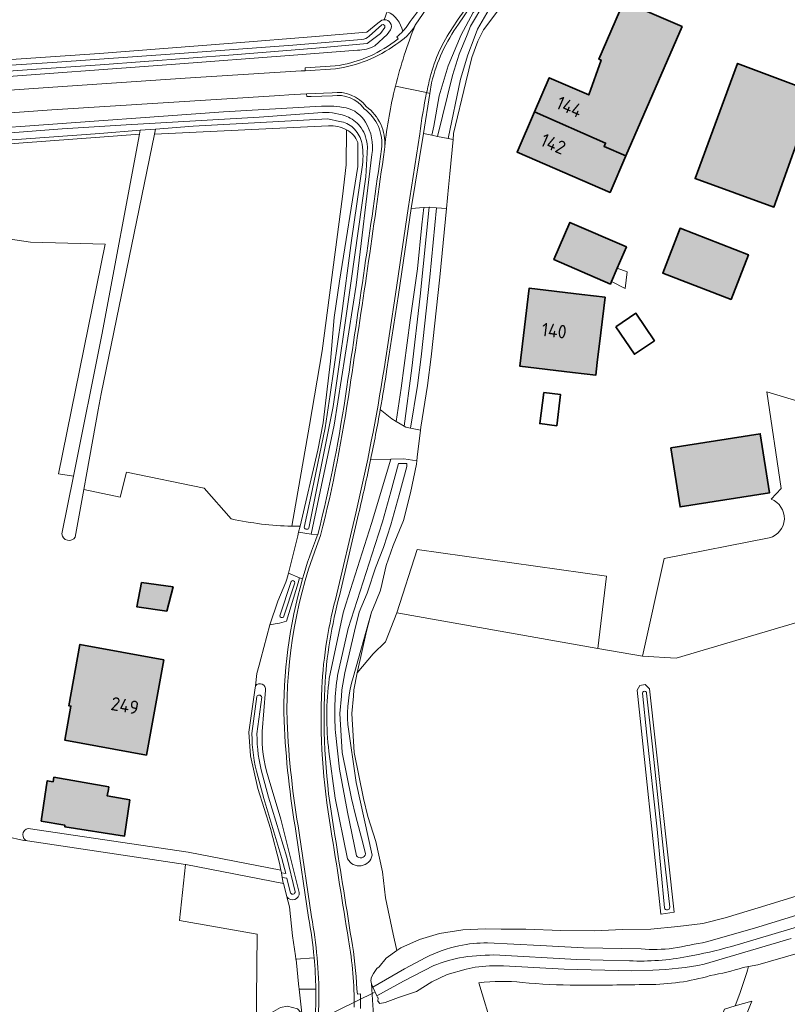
# Model space of a CAD drawing. Header units: metres. Extents: x 200031 to 204075, y 460125 to 464703.
# Tile 35 of 178: x 201663 to 201766, y 462155 to 462286. Entities that reach past the tile are written whole.
import ezdxf
from ezdxf.enums import TextEntityAlignment as Align

# ---------------------------------------------------------------- set-up
doc = ezdxf.new("R2010")
doc.units = ezdxf.units.M
doc.header["$LTSCALE"] = 2
for name, color, linetype, lineweight in [('B-WE-GR-BOUWLAND-GV', 253, 'Continuous', 13), ('B-WE-GR-GRAS-GV', 253, 'Continuous', 13), ('B-WE-KW-KUNSTWERK_DUIKER-G', 253, 'Continuous', 18), ('B-WE-OG-BEBOUWING-GV', 253, 'Continuous', 35), ('B-WE-OG-BEBOUWING-T18', 253, 'Continuous', 18), ('B-WE-OG-BEBOUWING_LUIFEL-GV', 253, 'Continuous', 18), ('B-WE-OG-BEBOUWING_SCHUUR-GV', 253, 'Continuous', 35), ('B-WE-OG-TERREIN_CULTUURSCHEIDING-GV', 253, 'Continuous', 18), ('B-WE-OG-TERREIN_ERF-GV', 253, 'Continuous', 18), ('B-WE-OG-TERREIN_ONBEGROEID-GV', 253, 'Continuous', 18), ('B-WE-OG-WATER-GV', 253, 'Continuous', 18), ('B-WE-OG-WATER_GREPPEL-GV', 253, 'Continuous', 18), ('B-WE-OG-WATER_SLOOT-GV', 253, 'Continuous', 18), ('B-WE-VH-ONVERHARD-GV', 253, 'Continuous', 18), ('B-WE-VH-VERHARDING_ASFALT-GV', 253, 'Continuous', 18), ('B-WE-VH-VERHARDING_BETON-A', 254, 'Continuous', 25), ('B-WE-VH-VERHARDING_BETONSTRAATSTEEN-GV', 253, 'Continuous', 18), ('B-WE-VH-VERHARDING_GRASBETONSTEEN-GV', 253, 'Continuous', 18), ('B-WE-VH-VERHARDING_HALFVERHARDING-GV', 253, 'Continuous', 18), ('B-WE-VH-VERHARDING_HALFVERHARDING_GRIND-GV', 253, 'Continuous', 18)]:
    doc.layers.add(name, color=color, linetype=linetype, lineweight=lineweight)
doc.styles.add('NLCS-ISO-M1000-T18', font='NLCS-ISO.ttf', dxfattribs={"height": 1.8})

msp = doc.modelspace()

# ---------------------------------------------------------------- hatches: boundary and pattern name
at = {"layer": 'B-WE-VH-VERHARDING_BETON-A'}
h = msp.add_hatch(color=256, dxfattribs=at)
h.dxf.hatch_style = 1
h.paths.add_polyline_path([(201744.389, 462268.243), (201751.889, 462285.527), (201744.128, 462288.895), (201740.773, 462281.163), (201741.058, 462281.04), (201739.429, 462276.384), (201734.142, 462278.678), (201732.161, 462274.113), (201741.676, 462269.967), (201741.476, 462269.508)])
h = msp.add_hatch(color=256, dxfattribs=at)
h.dxf.hatch_style = 1
h.paths.add_polyline_path([(201769.65, 462276.721), (201759.319, 462280.603), (201753.633, 462265.211), (201764.17, 462261.398)])
h = msp.add_hatch(color=256, dxfattribs=at)
h.dxf.hatch_style = 1
h.paths.add_polyline_path([(201744.389, 462268.243), (201741.476, 462269.508), (201741.676, 462269.967), (201732.161, 462274.113), (201729.84, 462268.763), (201742.273, 462263.368)])
h = msp.add_hatch(color=256, dxfattribs=at)
h.dxf.hatch_style = 1
h.paths.add_polyline_path([(201742.311, 462251.117), (201742.452, 462251.443), (201743.225, 462253.233), (201744.461, 462256.092), (201736.903, 462259.359), (201734.753, 462254.383)])
h = msp.add_hatch(color=256, dxfattribs=at)
h.dxf.hatch_style = 1
h.paths.add_polyline_path([(201758.446, 462249.039), (201760.774, 462255.039), (201751.637, 462258.583), (201749.31, 462252.583)])
h = msp.add_hatch(color=256, dxfattribs=at)
h.dxf.hatch_style = 1
h.paths.add_polyline_path([(201738.487, 462249.737), (201731.456, 462250.581), (201730.204, 462240.159), (201737.235, 462239.315), (201740.351, 462238.941), (201740.554, 462240.632), (201741.03, 462244.593), (201741.602, 462249.363)])
h = msp.add_hatch(color=256, dxfattribs=at)
h.dxf.hatch_style = 1
h.paths.add_polyline_path([(201750.377, 462229.25), (201751.621, 462221.344), (201763.583, 462223.226), (201762.339, 462231.132)])
h = msp.add_hatch(color=256, dxfattribs=at)
h.dxf.hatch_style = 1
h.paths.add_polyline_path([(201679.646, 462211.259), (201679.014, 462207.992), (201683.005, 462207.422), (201683.853, 462210.658)])
h = msp.add_hatch(color=256, dxfattribs=at)
h.dxf.hatch_style = 1
h.paths.add_polyline_path([(201682.599, 462200.93), (201671.384, 462202.979), (201669.888, 462194.79), (201670.189, 462194.735), (201669.357, 462190.183), (201680.271, 462188.189)])
h = msp.add_hatch(color=256, dxfattribs=at)
h.dxf.hatch_style = 1
h.paths.add_polyline_path([(201667.824, 462184.617), (201667.028, 462184.771), (201666.223, 462179.369), (201669.385, 462178.81), (201669.355, 462178.624), (201677.338, 462177.347), (201678.046, 462182.197), (201675.036, 462182.731), (201675.191, 462183.602), (201675.252, 462183.946), (201667.921, 462185.218)])

# ---------------------------------------------------------------- linework, layer by layer
at = {"layer": 'B-WE-GR-BOUWLAND-GV', "flags": 128}
for points in [[(201712.088, 462286.444), (201712.47, 462287.54), (201713.619, 462290.842), (201713.885, 462291.605), (201713.889, 462291.617), (201713.893, 462291.629)], [(201548.499, 462273.281), (201592.284, 462276.27), (201638.011, 462279.408), (201650.414, 462280.305), (201665.507, 462281.351), (201674.025, 462281.949), (201691.808, 462283.294), (201702.866, 462284.19), (201709.74, 462284.788), (201711.235, 462285.983), (201711.749, 462286.374)]]:
    msp.add_lwpolyline(points, dxfattribs=at)
at = {"layer": 'B-WE-GR-BOUWLAND-GV'}
msp.add_lwpolyline([(201711.749, 462286.374, -0.0946246), (201712.088, 462286.444)], format="xyb", dxfattribs=at)
at = {"layer": 'B-WE-GR-GRAS-GV', "flags": 128}
for points in [[(201704.631, 462272.263), (201681.345, 462271.154), (201674.233, 462236.448), (201673.847, 462234.317), (201672.318, 462225.885), (201671.917, 462223.673), (201676.783, 462222.665)], [(201604.32, 462261.365), (201620.198, 462262.413), (201657.261, 462264.261), (201656.921, 462261.683), (201658.555, 462258.785), (201661.475, 462257.192), (201664.765, 462256.7), (201674.764, 462256.474), (201668.546, 462225.748), (201670.532, 462225.468), (201674.308, 462244.323), (201679.356, 462271.156), (201674.049, 462270.736), (201646.933, 462268.761), (201608.503, 462266.067), (201532.721, 462261.039)], [(201699.716, 462218.768), (201702.105, 462232.267), (201703.773, 462242.219), (201706.491, 462262.801), (201707.002, 462267.074), (201707.024, 462271.722)], [(201707.024, 462271.722), (201707.002, 462267.074), (201706.491, 462262.801)], [(201700.819, 462218.755), (201703.199, 462228.927), (201703.928, 462232.572), (201704.901, 462240.836), (201705.386, 462246.669), (201706.115, 462251.529), (201708.546, 462266.84), (201708.546, 462270.028)], [(201706.491, 462262.801), (201703.773, 462242.219), (201702.105, 462232.267), (201699.716, 462218.768)], [(201801.069, 462263.869), (201798.056, 462258.982), (201799.991, 462255.11), (201797.41, 462249.786), (201792.305, 462235.677), (201789.871, 462225.411), (201782.159, 462231.011), (201763.229, 462236.729), (201765.131, 462223.827), (201763.79, 462222.369)], [(201676.783, 462222.665), (201677.613, 462226.001), (201688.005, 462223.841), (201691.634, 462219.747)], [(201763.551, 462217.228), (201749.495, 462214.455), (201746.591, 462201.387), (201751.099, 462201.117), (201801.554, 462216.066), (201799.81, 462217.501), (201767.324, 462207.77)], [(201801.554, 462216.066), (201751.099, 462201.117), (201746.591, 462201.387), (201740.64, 462202.439), (201713.75, 462207.191), (201712.23, 462203.306), (201710.588, 462201.696), (201708.438, 462199.175), (201708.013, 462196.896), (201707.973, 462196.053), (201707.743, 462193.74), (201708.052, 462188.536), (201709.324, 462182.407), (201709.903, 462179.978), (201710.943, 462176.625), (201711.834, 462172.577), (201712.225, 462169.108), (201713.271, 462164.256), (201713.743, 462162.067), (201714.29, 462162.454), (201716.796, 462163.529), (201719.476, 462164.33), (201722.603, 462164.857), (201725.595, 462164.971), (201727.727, 462164.945), (201730.994, 462164.922), (201735.671, 462164.767), (201740.176, 462164.715), (201743.924, 462164.866), (201747.706, 462164.949), (201751.35, 462165.271), (201754.684, 462165.696), (201757.673, 462166.429), (201762.516, 462167.926), (201772.478, 462170.988)], [(201760.078, 462159.801), (201760.795, 462159.939), (201762.024, 462160.175), (201785.306, 462166.892), (201792.928, 462169.143), (201799.58, 462171.168), (201823.536, 462178.209), (201827.262, 462179.304), (201858.453, 462188.324), (201864.326, 462190.34), (201870.027, 462192.39), (201874.353, 462194.228), (201878.885, 462196.033), (201882.696, 462197.938), (201883.677, 462198.276), (201884.381, 462198.518), (201885.628, 462198.947), (201886.233, 462199.155), (201891.383, 462201.409), (201915.656, 462212.158)], [(201694.956, 462151.308), (201695.083, 462164.271), (201684.714, 462166.105), (201685.505, 462173.57), (201664.374, 462176.711), (201663.894, 462176.782), (201659.11, 462177.865), (201657.726, 462178.104), (201626.731, 462183.455), (201594.076, 462189.009), (201590.526, 462189.747), (201589.224, 462189.989), (201558.233, 462194.693)], [(201785.306, 462166.892), (201762.024, 462160.175), (201760.795, 462159.939), (201760.546, 462159.152), (201759.636, 462156.327), (201759.001, 462154.677), (201761.216, 462155.313), (201746.445, 462118.057), (201761.556, 462112.066), (201763.514, 462116.886), (201753.636, 462120.936), (201761.203, 462139.488), (201817.087, 462116.691)], [(201766.498, 462163.698), (201754.857, 462160.252)], [(201724.246, 462159.833), (201723.035, 462159.597), (201720.493, 462158.866), (201718.433, 462157.895), (201716.375, 462156.581), (201714.005, 462155.782), (201712.219, 462155.122), (201711.497, 462155.016), (201711.221, 462155.324), (201711.258, 462155.748), (201711.22, 462155.737), (201711.092, 462156.015), (201710.564, 462157.166), (201710.353, 462157.625), (201710.56, 462154.766), (201710.876, 462150.41), (201711.443, 462150.562), (201712.9, 462150.951), (201714.412, 462151.355), (201714.959, 462151.501), (201714.644, 462149.448), (201714.636, 462149.426), (201726.645, 462151.418), (201724.733, 462157.774)], [(201736.148, 462159.605), (201728.027, 462160.011)], [(201747.987, 462159.473), (201745.183, 462159.349), (201736.148, 462159.605)], [(201737.874, 462134.94), (201746.252, 462131.968), (201748.539, 462131.089), (201757.55, 462154.26), (201759.001, 462154.677), (201759.636, 462156.327), (201760.546, 462159.152), (201760.795, 462159.939), (201760.078, 462159.801)], [(201724.733, 462157.774), (201726.645, 462151.418), (201714.636, 462149.426), (201713.603, 462146.672), (201712.794, 462144.359), (201706.994, 462127.749), (201706.23, 462125.4), (201705.643, 462122.993), (201722.333, 462116.507), (201723.896, 462121.636), (201730.955, 462119.014), (201736.658, 462135.364), (201737.874, 462134.94)]]:
    msp.add_lwpolyline(points, dxfattribs=at)
at = {"layer": 'B-WE-GR-GRAS-GV'}
for points in [[(201707.024, 462271.722, 0.1346158), (201704.631, 462272.263)], [(201708.546, 462270.028, 0.1945287), (201707.024, 462271.722)], [(201763.79, 462222.369, -0.7385407), (201763.551, 462217.228)], [(201691.634, 462219.747, 0.0478712), (201699.716, 462218.768)], [(201699.716, 462218.768, 0.0063561), (201700.819, 462218.755)], [(201754.857, 462160.252, -0.0464962), (201747.987, 462159.473)], [(201728.027, 462160.011, 0.0576162), (201724.246, 462159.833)], [(201755.661, 462158.722, 0.0296059), (201760.078, 462159.801)], [(201760.078, 462159.801, -0.0296059), (201755.661, 462158.722)], [(201724.733, 462157.774, -0.0578226), (201730.527, 462157.809)], [(201730.527, 462157.809, 0.0578226), (201724.733, 462157.774)], [(201730.527, 462157.809, 0.0250497), (201737.827, 462157.456)], [(201737.827, 462157.456, -0.0250497), (201730.527, 462157.809)], [(201737.827, 462157.456, 0.0057818), (201747.345, 462157.539)], [(201747.345, 462157.539, -0.0057818), (201737.827, 462157.456)], [(201747.345, 462157.539, 0.0723123), (201755.661, 462158.722)], [(201755.661, 462158.722, -0.0723123), (201747.345, 462157.539)]]:
    msp.add_lwpolyline(points, format="xyb", dxfattribs=at)
at = {"layer": 'B-WE-GR-GRAS-GV', "flags": 128}
msp.add_lwpolyline([(201746.977, 462197.601), (201747.551, 462197.061), (201750.829, 462167.186), (201749.109, 462166.948), (201749.07, 462166.944), (201745.912, 462196.875), (201746.231, 462197.502)], close=True, dxfattribs=at)
at = {"layer": 'B-WE-KW-KUNSTWERK_DUIKER-G', "flags": 128}
msp.add_lwpolyline([(201701.424, 462151.873), (201706.079, 462154.182), (201710.731, 462156.49)], dxfattribs=at)
at = {"layer": 'B-WE-OG-BEBOUWING-GV', "flags": 128}
for points in [[(201744.389, 462268.243), (201751.889, 462285.527), (201744.128, 462288.895), (201740.773, 462281.163), (201741.058, 462281.04), (201739.429, 462276.384), (201734.142, 462278.678), (201732.161, 462274.113), (201741.676, 462269.967), (201741.476, 462269.508)], [(201769.65, 462276.721), (201759.319, 462280.603), (201753.633, 462265.211), (201764.17, 462261.398)], [(201744.389, 462268.243), (201741.476, 462269.508), (201741.676, 462269.967), (201732.161, 462274.113), (201729.84, 462268.763), (201742.273, 462263.368)], [(201742.311, 462251.117), (201742.452, 462251.443), (201743.225, 462253.233), (201744.461, 462256.092), (201736.903, 462259.359), (201734.753, 462254.383)], [(201758.446, 462249.039), (201760.774, 462255.039), (201751.637, 462258.583), (201749.31, 462252.583)], [(201738.487, 462249.737), (201731.456, 462250.581), (201730.204, 462240.159), (201737.235, 462239.315), (201740.351, 462238.941), (201740.554, 462240.632), (201741.03, 462244.593), (201741.602, 462249.363)], [(201750.377, 462229.25), (201751.621, 462221.344), (201763.583, 462223.226), (201762.339, 462231.132)], [(201679.646, 462211.259), (201679.014, 462207.992), (201683.005, 462207.422), (201683.853, 462210.658)], [(201682.599, 462200.93), (201671.384, 462202.979), (201669.888, 462194.79), (201670.189, 462194.735), (201669.357, 462190.183), (201680.271, 462188.189)], [(201667.824, 462184.617), (201667.028, 462184.771), (201666.223, 462179.369), (201669.385, 462178.81), (201669.355, 462178.624), (201677.338, 462177.347), (201678.046, 462182.197), (201675.036, 462182.731), (201675.191, 462183.602), (201675.252, 462183.946), (201667.921, 462185.218)]]:
    msp.add_lwpolyline(points, close=True, dxfattribs=at)
at = {"layer": 'B-WE-OG-BEBOUWING_LUIFEL-GV', "flags": 128}
msp.add_lwpolyline([(201743.225, 462253.233), (201742.452, 462251.443), (201744.288, 462250.549), (201744.547, 462252.774)], close=True, dxfattribs=at)
at = {"layer": 'B-WE-OG-BEBOUWING_SCHUUR-GV', "flags": 128}
for points in [[(201743.06, 462245.424), (201745.524, 462241.754), (201748.195, 462243.548), (201745.73, 462247.218)], [(201733.407, 462236.636), (201732.879, 462232.475), (201735.132, 462232.189), (201735.659, 462236.35)]]:
    msp.add_lwpolyline(points, close=True, dxfattribs=at)
at = {"layer": 'B-WE-OG-TERREIN_CULTUURSCHEIDING-GV'}
for points in [[(201734.684, 462302.628, 0.0282938), (201722.015, 462285.852)], [(201714.552, 462284.894, 0.2304415), (201712.47, 462287.54)], [(201712.088, 462286.444, -0.5639123), (201712.929, 462285.095)], [(201722.015, 462285.852, 0.099106), (201718.415, 462278.024)], [(201713.77, 462284.174, 0.037551), (201714.552, 462284.894)], [(201705.515, 462280.259, 0.122189), (201713.412, 462283.468)], [(201710.808, 462282.951, -0.1206394), (201708.491, 462282.38)], [(201709.389, 462274.549, 0.2788311), (201705.154, 462276.277)], [(201703.677, 462274.896, -0.0536533), (201706.973, 462274.667)], [(201706.973, 462274.667, -0.2061323), (201709.584, 462272.739)], [(201711.708, 462269.157, 0.2767936), (201709.389, 462274.549)], [(201709.584, 462272.739, -0.1786618), (201710.436, 462268.425)], [(201707.071, 462237.377, 0.0034393), (201711.708, 462269.157)], [(201712.441, 462239.747, -0.0053211), (201711.553, 462234.383)], [(201703.196, 462217.662, 0.0261201), (201707.071, 462237.377)], [(201710.258, 462227.644, -0.0077785), (201708.648, 462220.431)], [(201698.682, 462192.707, -0.0764297), (201701.149, 462211.717)], [(201706.141, 462209.652, 0.0524802), (201704.116, 462197.14)], [(201697.747, 462205.76, -0.012765), (201696.768, 462205.58)], [(201699.02, 462206.077, -0.0175653), (201697.747, 462205.76)], [(201704.675, 462188.668, -0.0630877), (201704.732, 462198.416)], [(201707.926, 462198.559, 0.0881454), (201707.215, 462192.281)], [(201694.864, 462197.433, -0.7940065), (201696.201, 462196.844)], [(201704.116, 462197.14, 0.0548337), (201705.338, 462178.35)], [(201700.319, 462177.732, -0.0320201), (201698.682, 462192.707)], [(201695.755, 462191.319, 0.0805792), (201696.542, 462185.304)], [(201705.338, 462178.35, 0.0005944), (201707.691, 462163.584)], [(201710.465, 462174.817, -0.7156979), (201707.18, 462174.33)], [(201700.714, 462169.816, -0.7667922), (201699.071, 462169.265)], [(201702.703, 462161.12, 0.023397), (201701.953, 462166.508)], [(201707.691, 462163.584, -0.0313069), (201708.416, 462156.921)], [(201702.948, 462155.613, 0.0053866), (201702.937, 462156.914)], [(201708.884, 462156.302, -0.0110938), (201708.888, 462154.32)], [(201701.334, 462143.492, 0.05937), (201702.948, 462155.613)]]:
    msp.add_lwpolyline(points, format="xyb", dxfattribs=at)
at = {"layer": 'B-WE-OG-TERREIN_CULTUURSCHEIDING-GV', "flags": 128}
for points in [[(201722.363, 462284.403), (201723.984, 462287.383), (201726.849, 462291.274), (201730.197, 462295.481), (201736.01, 462301.932), (201734.77, 462302.73), (201734.684, 462302.628)], [(201712.47, 462287.54), (201712.088, 462286.444)], [(201712.929, 462285.095), (201712.476, 462284.47), (201710.808, 462282.951)], [(201713.412, 462283.468), (201713.949, 462283.873), (201713.77, 462284.174)], [(201718.415, 462278.024), (201718.183, 462276.604), (201717.305, 462271.227), (201718.453, 462270.998), (201718.722, 462272.21), (201719.417, 462276.28), (201720.613, 462280.296), (201722.363, 462284.403)], [(201708.491, 462282.38), (201699.934, 462281.708), (201683.592, 462280.466), (201658.2, 462278.601), (201638.801, 462277.404), (201623.22, 462276.404), (201600.737, 462274.781), (201578.785, 462273.284), (201561.591, 462272.038), (201542.531, 462270.691), (201529.421, 462269.844), (201516.754, 462268.876), (201506.663, 462268.365), (201506.663, 462266.493), (201507.789, 462266.514), (201525.942, 462267.509), (201565.753, 462270.405), (201619.797, 462274.076), (201667.791, 462277.415), (201685.462, 462278.632), (201700.971, 462279.601), (201701.504, 462279.631), (201701.486, 462280.031), (201705.515, 462280.259)], [(201705.154, 462276.277), (201702.29, 462276.162), (201701.706, 462276.17), (201701.697, 462276.539), (201699.308, 462276.39), (201698.125, 462276.322), (201667.63, 462274.388), (201609.564, 462270.221), (201556.207, 462266.553), (201523.925, 462264.407), (201513.577, 462263.716), (201506.872, 462263.45), (201506.579, 462263.439), (201506.579, 462261.39)], [(201506.579, 462261.39), (201536.432, 462263.569), (201568.442, 462265.667), (201599.697, 462267.868), (201631.112, 462269.953), (201663.463, 462272.189), (201690.569, 462274.115), (201703.677, 462274.896)], [(201710.436, 462268.425), (201708.345, 462250.973), (201705.394, 462232.274), (201702.317, 462217.719), (201703.17, 462217.598), (201703.196, 462217.662)], [(201711.553, 462234.383), (201713.084, 462233.098), (201713.686, 462232.747), (201714.355, 462237.216), (201715.56, 462246.299), (201716.532, 462253.146), (201717.095, 462259.028), (201717.391, 462261.351), (201715.667, 462261.202), (201713.983, 462249.719), (201712.441, 462239.747)], [(201704.732, 462198.416), (201706.592, 462207.205), (201706.952, 462208.346), (201710.352, 462219.139), (201712.963, 462227.73), (201710.258, 462227.644)], [(201708.648, 462220.431), (201706.141, 462209.652)], [(201701.149, 462211.717), (201700.755, 462211.881), (201700.548, 462211.189), (201699.02, 462206.077)], [(201710.56, 462154.766), (201710.353, 462157.625), (201710.283, 462158.072), (201710.328, 462158.304), (201710.35, 462158.416), (201710.623, 462159.002), (201711.068, 462159.657), (201711.411, 462159.899), (201712.335, 462161.071), (201713.743, 462162.067), (201713.271, 462164.256), (201712.225, 462169.108), (201711.834, 462172.577), (201710.943, 462176.625), (201709.903, 462179.978), (201709.324, 462182.407), (201708.052, 462188.536), (201707.743, 462193.74), (201707.973, 462196.053), (201708.013, 462196.896), (201708.438, 462199.175), (201709.711, 462204.734), (201710.365, 462207.271), (201707.926, 462198.559)], [(201696.768, 462205.58), (201695.567, 462201.032), (201695.343, 462200.183), (201695.055, 462199.095), (201694.864, 462197.433)], [(201696.201, 462196.844), (201695.755, 462191.319)], [(201707.215, 462192.281), (201708.341, 462184.547), (201710.465, 462174.817)], [(201707.18, 462174.33), (201705.495, 462182.428), (201704.675, 462188.668)], [(201696.542, 462185.304), (201698.256, 462179.62), (201700.714, 462169.816)], [(201701.953, 462166.508), (201700.319, 462177.732)], [(201699.071, 462169.265), (201699.43, 462167.931), (201699.797, 462164.037), (201700.206, 462161.378), (201700.278, 462160.91), (201702.703, 462161.12)], [(201702.937, 462156.914), (201700.695, 462156.925), (201701.094, 462153.292), (201701.223, 462152.846), (201701.302, 462152.648), (201701.828, 462151.323), (201701.883, 462151.184), (201702.298, 462150.581), (201702.266, 462149.824), (201701.857, 462148.86), (201700.794, 462147.996), (201700.609, 462147.7)], [(201708.416, 462156.921), (201708.488, 462156.227), (201708.884, 462156.302)]]:
    msp.add_lwpolyline(points, dxfattribs=at)
at = {"layer": 'B-WE-OG-TERREIN_ERF-GV', "flags": 128}
for points in [[(201727.519, 462287.992), (201725.329, 462285.101), (201724.59, 462283.597), (201723.78, 462281.4), (201722.995, 462278.108)], [(201722.995, 462278.108), (201721.352, 462271.223), (201721.322, 462270.913), (201721.301, 462270.701), (201721.275, 462270.437), (201720.83, 462265.834), (201720.658, 462264.053), (201720.383, 462261.197), (201719.501, 462252.026), (201718.345, 462241.386), (201717.882, 462237.57), (201716.957, 462232.019), (201716.911, 462231.619), (201716.487, 462227.976), (201716.433, 462227.511), (201716.379, 462227.046), (201715.569, 462223.23), (201714.644, 462219.529), (201713.256, 462216.175), (201712.331, 462213.516), (201711.637, 462210.393), (201711.519, 462210.103), (201710.541, 462207.703), (201710.365, 462207.271), (201709.711, 462204.734), (201708.438, 462199.175), (201710.588, 462201.696), (201712.23, 462203.306), (201713.75, 462207.191), (201716.501, 462215.651), (201741.785, 462212.083), (201740.64, 462202.439), (201746.591, 462201.387), (201749.495, 462214.455), (201763.551, 462217.228)], [(201763.79, 462222.369), (201765.131, 462223.827), (201763.229, 462236.729), (201782.159, 462231.011), (201789.871, 462225.411), (201792.305, 462235.677), (201797.41, 462249.786), (201799.991, 462255.11), (201798.056, 462258.982), (201801.069, 462263.869), (201787.806, 462260.079), (201782.288, 462258.418)], [(201668.988, 462217.753), (201670.532, 462225.468), (201668.546, 462225.748), (201674.764, 462256.474), (201664.765, 462256.7), (201661.475, 462257.192), (201658.555, 462258.785), (201656.921, 462261.683), (201650.278, 462211.294), (201638.368, 462212.922), (201622.77, 462195.678), (201613.932, 462197.014), (201604.693, 462189.291), (201604.491, 462189.324)], [(201691.634, 462219.747), (201688.005, 462223.841), (201677.613, 462226.001), (201676.783, 462222.665), (201671.917, 462223.673), (201670.766, 462217.324)], [(201664.458, 462178.388), (201685.851, 462175.208), (201698.266, 462172.818), (201698.095, 462173.759), (201696.88, 462178.376), (201695.179, 462183.723), (201694.207, 462188.098), (201693.964, 462191.257), (201694.797, 462196.847), (201694.864, 462197.433), (201695.055, 462199.095), (201695.343, 462200.183), (201695.567, 462201.032), (201696.768, 462205.58), (201697.852, 462208.756), (201698.905, 462211.281), (201699.068, 462211.672), (201699.153, 462212.013), (201699.275, 462212.499), (201700.526, 462217.504), (201700.632, 462217.957), (201700.819, 462218.755)], [(201657.726, 462178.104), (201659.11, 462177.865), (201663.894, 462176.782), (201664.374, 462176.711)]]:
    msp.add_lwpolyline(points, dxfattribs=at)
for points in [[(201751.889, 462285.527), (201744.389, 462268.243), (201742.273, 462263.368), (201729.84, 462268.763), (201732.161, 462274.113), (201734.142, 462278.678), (201739.429, 462276.384), (201741.058, 462281.04), (201740.773, 462281.163), (201744.128, 462288.895)], [(201759.319, 462280.603), (201769.65, 462276.721), (201764.17, 462261.398), (201753.633, 462265.211)], [(201744.461, 462256.092), (201743.225, 462253.233), (201742.452, 462251.443), (201742.311, 462251.117), (201734.753, 462254.383), (201736.903, 462259.359)], [(201749.31, 462252.583), (201751.637, 462258.583), (201760.774, 462255.039), (201758.446, 462249.039)], [(201741.602, 462249.363), (201741.03, 462244.593), (201740.554, 462240.632), (201740.351, 462238.941), (201737.235, 462239.315), (201730.204, 462240.159), (201731.456, 462250.581), (201738.487, 462249.737)], [(201750.377, 462229.25), (201762.339, 462231.132), (201763.583, 462223.226), (201751.621, 462221.344)], [(201683.005, 462207.422), (201679.014, 462207.992), (201679.646, 462211.259), (201683.853, 462210.658)], [(201682.599, 462200.93), (201680.271, 462188.189), (201669.357, 462190.183), (201670.189, 462194.735), (201669.888, 462194.79), (201671.384, 462202.979)], [(201677.338, 462177.347), (201669.355, 462178.624), (201669.385, 462178.81), (201666.223, 462179.369), (201667.028, 462184.771), (201667.824, 462184.617), (201667.921, 462185.218), (201675.252, 462183.946), (201675.191, 462183.602), (201675.036, 462182.731), (201678.046, 462182.197)]]:
    msp.add_lwpolyline(points, close=True, dxfattribs=at)
at = {"layer": 'B-WE-OG-TERREIN_ERF-GV'}
for points in [[(201763.551, 462217.228, 0.7385407), (201763.79, 462222.369)], [(201699.716, 462218.768, -0.0478712), (201691.634, 462219.747)], [(201700.819, 462218.755, -0.0063561), (201699.716, 462218.768)], [(201670.766, 462217.324, -0.7304136), (201668.988, 462217.753)], [(201664.374, 462176.711, -0.7942248), (201664.458, 462178.388)]]:
    msp.add_lwpolyline(points, format="xyb", dxfattribs=at)
at = {"layer": 'B-WE-OG-TERREIN_ONBEGROEID-GV', "flags": 128}
msp.add_lwpolyline([(201716.501, 462215.651), (201713.75, 462207.191), (201740.64, 462202.439), (201741.785, 462212.083)], close=True, dxfattribs=at)
at = {"layer": 'B-WE-OG-WATER-GV', "flags": 128}
for points in [[(201681.485, 462271.839), (201679.454, 462271.678), (201679.356, 462271.156), (201674.308, 462244.323), (201670.532, 462225.468), (201668.988, 462217.753)], [(201670.766, 462217.324), (201671.917, 462223.673), (201672.318, 462225.885), (201673.847, 462234.317), (201674.233, 462236.448), (201681.345, 462271.154), (201681.485, 462271.839)]]:
    msp.add_lwpolyline(points, dxfattribs=at)
at = {"layer": 'B-WE-OG-WATER-GV'}
msp.add_lwpolyline([(201668.988, 462217.753, 0.7304136), (201670.766, 462217.324)], format="xyb", dxfattribs=at)
at = {"layer": 'B-WE-OG-WATER_GREPPEL-GV'}
for points in [[(201747.158, 462196.455, 1.0392425), (201746.599, 462196.44)], [(201749.556, 462167.781, 0.8997108), (201750.239, 462167.848)]]:
    msp.add_lwpolyline(points, format="xyb", dxfattribs=at)
at = {"layer": 'B-WE-OG-WATER_GREPPEL-GV', "flags": 128}
for points in [[(201746.599, 462196.44), (201747.202, 462190.829), (201748.544, 462178.283), (201749.556, 462167.781)], [(201750.239, 462167.848), (201749.468, 462174.918), (201747.922, 462189.278), (201747.158, 462196.455)]]:
    msp.add_lwpolyline(points, dxfattribs=at)
at = {"layer": 'B-WE-OG-WATER_SLOOT-GV', "flags": 128}
for points in [[(201719.184, 462270.853), (201721.208, 462278.974), (201722.084, 462281.857), (201723.159, 462284.4), (201723.606, 462285.591), (201725.514, 462288.795), (201728.816, 462292.179), (201731.843, 462295.758), (201736.753, 462301.462), (201736.229, 462301.792), (201736.01, 462301.932), (201730.197, 462295.481), (201726.849, 462291.274), (201723.984, 462287.383), (201722.363, 462284.403), (201720.613, 462280.296), (201719.417, 462276.28), (201718.722, 462272.21), (201718.453, 462270.998)], [(201736.753, 462301.462), (201731.843, 462295.758), (201728.816, 462292.179), (201725.514, 462288.795), (201723.606, 462285.591), (201723.159, 462284.4), (201722.084, 462281.857), (201721.208, 462278.974), (201719.184, 462270.853), (201720.627, 462270.566), (201722.284, 462278.51), (201723.27, 462281.771), (201724.08, 462283.968), (201724.527, 462285.158), (201726.435, 462288.363), (201729.737, 462291.747), (201732.763, 462295.325), (201737.591, 462300.933)], [(201721.301, 462270.701), (201721.322, 462270.913), (201721.352, 462271.223), (201722.995, 462278.108), (201723.78, 462281.4), (201724.59, 462283.597), (201725.329, 462285.101), (201727.519, 462287.992), (201730.207, 462290.999), (201732.933, 462294.62), (201737.258, 462299.093), (201738.523, 462300.346), (201737.591, 462300.933), (201732.763, 462295.325), (201729.737, 462291.747), (201726.435, 462288.363), (201724.527, 462285.158), (201724.08, 462283.968), (201723.27, 462281.771), (201722.284, 462278.51), (201720.627, 462270.566), (201721.275, 462270.437)], [(201506.579, 462259.047), (201511.352, 462259.512), (201532.721, 462261.039), (201608.503, 462266.067), (201646.933, 462268.761), (201674.049, 462270.736), (201679.356, 462271.156), (201679.454, 462271.678), (201674.049, 462271.25), (201646.933, 462269.275), (201608.503, 462266.581), (201532.721, 462261.553), (201511.352, 462260.026), (201506.579, 462259.56)], [(201714.761, 462232.122), (201715.745, 462239.882), (201716.878, 462249.497), (201718.069, 462261.409), (201717.391, 462261.351), (201717.095, 462259.028), (201716.532, 462253.146), (201715.56, 462246.299), (201714.355, 462237.216), (201713.686, 462232.747)], [(201719.054, 462261.325), (201718.125, 462261.414), (201718.069, 462261.409), (201716.878, 462249.497), (201715.745, 462239.882), (201714.761, 462232.122), (201714.974, 462231.998), (201715.592, 462231.877), (201716.54, 462237.57), (201717.003, 462241.386), (201718.159, 462252.026)], [(201715.592, 462231.877), (201716.911, 462231.619), (201716.957, 462232.019), (201717.882, 462237.57), (201718.345, 462241.386), (201719.501, 462252.026), (201720.383, 462261.197), (201719.054, 462261.325), (201718.159, 462252.026), (201717.003, 462241.386), (201716.54, 462237.57)], [(201749.07, 462166.944), (201749.109, 462166.948), (201750.829, 462167.186), (201747.551, 462197.061), (201746.977, 462197.601), (201746.231, 462197.502), (201745.912, 462196.875)], [(201746.445, 462118.057), (201761.216, 462155.313), (201759.001, 462154.677), (201757.55, 462154.26), (201748.539, 462131.089), (201743.45, 462117.946), (201746.018, 462117.04)]]:
    msp.add_lwpolyline(points, close=True, dxfattribs=at)
for points in [[(201711.749, 462286.374), (201711.235, 462285.983), (201709.74, 462284.788), (201702.866, 462284.19), (201691.808, 462283.294), (201674.025, 462281.949), (201665.507, 462281.351), (201650.414, 462280.305), (201638.011, 462279.408), (201592.284, 462276.27), (201548.499, 462273.281), (201522.646, 462271.488), (201519.06, 462271.189), (201515.324, 462270.89), (201512.335, 462270.753), (201508.749, 462270.604), (201506.663, 462270.564), (201506.663, 462270.031)], [(201712.151, 462285.402), (201711.586, 462284.583), (201709.809, 462283.257), (201702.935, 462282.659), (201691.877, 462281.763), (201674.094, 462280.418), (201665.576, 462279.82), (201650.485, 462278.774), (201638.081, 462277.877), (201592.352, 462274.739), (201548.568, 462271.75)], [(201548.568, 462271.75), (201592.352, 462274.739), (201638.081, 462277.877), (201650.485, 462278.774), (201665.576, 462279.82), (201674.094, 462280.418), (201691.877, 462281.763), (201702.935, 462282.659), (201709.809, 462283.257), (201711.586, 462284.583), (201712.151, 462285.402)], [(201710.069, 462284.239), (201711.744, 462285.77)], [(201711.744, 462285.77), (201710.069, 462284.239)], [(201710.808, 462282.951), (201712.476, 462284.47), (201712.929, 462285.095)], [(201506.663, 462270.031), (201508.749, 462270.071), (201512.335, 462270.219), (201515.324, 462270.357), (201519.06, 462270.656), (201522.646, 462270.955), (201548.499, 462272.748), (201592.284, 462275.737), (201633.113, 462278.539), (201647.599, 462279.433), (201667.739, 462280.713), (201684.709, 462281.949), (201699.852, 462283.019), (201709.051, 462283.789)], [(201709.051, 462283.789), (201699.852, 462283.019), (201684.709, 462281.949), (201667.739, 462280.713), (201647.599, 462279.433), (201633.113, 462278.539)], [(201561.591, 462272.038), (201578.785, 462273.284), (201600.737, 462274.781), (201623.22, 462276.404), (201638.801, 462277.404), (201658.2, 462278.601), (201683.592, 462280.466), (201699.934, 462281.708), (201708.491, 462282.38)], [(201703.677, 462274.896), (201690.569, 462274.115), (201663.463, 462272.189), (201631.112, 462269.953), (201599.697, 462267.868), (201568.442, 462265.667), (201536.432, 462263.569), (201506.579, 462261.39), (201506.579, 462260.741), (201508.679, 462260.673), (201513.979, 462261.021), (201519.503, 462261.418), (201524.664, 462261.814), (201541.485, 462262.853), (201560.705, 462264.194), (201579.75, 462265.488), (201601.509, 462267.082), (201617.115, 462268.062), (201646.497, 462270.137), (201668.996, 462271.86), (201677.577, 462272.402), (201695.334, 462273.442), (201703.816, 462274.025)], [(201703.816, 462274.025), (201695.334, 462273.442), (201677.577, 462272.402), (201668.996, 462271.86), (201646.497, 462270.137), (201617.115, 462268.062), (201601.509, 462267.082), (201579.75, 462265.488), (201560.705, 462264.194), (201541.485, 462262.853), (201524.664, 462261.814), (201519.503, 462261.418), (201513.979, 462261.021), (201508.679, 462260.673), (201506.579, 462260.741)], [(201506.579, 462260.741), (201506.579, 462259.56), (201511.352, 462260.026), (201532.721, 462261.553), (201608.503, 462266.581), (201646.933, 462269.275), (201674.049, 462271.25), (201679.454, 462271.678), (201681.485, 462271.839), (201686.53, 462272.238), (201704.526, 462273.189), (201706.107, 462272.838)], [(201706.107, 462272.838), (201704.526, 462273.189), (201686.53, 462272.238), (201681.485, 462271.839), (201681.345, 462271.154), (201704.631, 462272.263)], [(201708.546, 462270.028), (201708.546, 462266.84), (201706.115, 462251.529), (201705.386, 462246.669), (201704.901, 462240.836), (201703.928, 462232.572), (201703.199, 462228.927), (201700.819, 462218.755), (201700.632, 462217.957), (201702.317, 462217.719), (201705.394, 462232.274), (201708.345, 462250.973), (201710.436, 462268.425)], [(201709.823, 462269.459), (201709.616, 462265.44), (201707.602, 462251.241), (201705.245, 462234.779), (201702.008, 462218.496)], [(201702.008, 462218.496), (201705.245, 462234.779), (201707.602, 462251.241), (201709.616, 462265.44), (201709.823, 462269.459)], [(201701.373, 462218.582), (201702.45, 462223.529), (201704.183, 462231.903), (201704.86, 462236.378), (201706.329, 462246.53), (201707.697, 462256.94), (201709.162, 462267.048)], [(201709.162, 462267.048), (201707.697, 462256.94), (201706.329, 462246.53), (201704.86, 462236.378), (201704.183, 462231.903), (201702.45, 462223.529), (201701.373, 462218.582)], [(201707.926, 462198.559), (201710.365, 462207.271), (201710.541, 462207.703), (201711.519, 462210.103), (201711.637, 462210.393), (201712.331, 462213.516), (201713.256, 462216.175), (201714.644, 462219.529), (201715.569, 462223.23), (201716.379, 462227.046), (201716.433, 462227.511), (201714.699, 462227.785), (201712.963, 462227.73), (201710.352, 462219.139), (201706.952, 462208.346), (201706.592, 462207.205), (201704.732, 462198.416)], [(201705.836, 462198.818), (201707.247, 462205.119), (201710.866, 462216.316), (201711.855, 462219.363), (201712.98, 462223.351), (201713.969, 462227.167)], [(201709.575, 462175.006), (201709.196, 462176.45), (201708.283, 462179.978), (201707.704, 462182.407), (201706.432, 462188.536), (201706.123, 462193.74), (201706.354, 462196.053), (201706.394, 462196.896), (201706.818, 462199.175), (201708.092, 462204.734), (201708.745, 462207.271), (201709.781, 462209.813), (201709.899, 462210.103), (201710.927, 462213.227), (201711.974, 462215.905), (201712.963, 462218.952), (201714.089, 462222.94), (201715.078, 462226.756), (201715.089, 462227.167), (201713.969, 462227.167), (201712.98, 462223.351), (201711.855, 462219.363), (201710.866, 462216.316), (201707.247, 462205.119), (201705.836, 462198.818)], [(201713.969, 462227.167), (201715.089, 462227.167), (201715.078, 462226.756), (201714.089, 462222.94), (201712.963, 462218.952), (201711.974, 462215.905), (201710.927, 462213.227), (201709.899, 462210.103), (201709.781, 462209.813), (201708.745, 462207.271), (201708.092, 462204.734), (201706.818, 462199.175), (201706.394, 462196.896), (201706.354, 462196.053), (201706.123, 462193.74), (201706.432, 462188.536), (201707.704, 462182.407), (201708.283, 462179.978), (201709.196, 462176.45), (201709.575, 462175.006)], [(201699.153, 462212.013), (201699.068, 462211.672), (201698.905, 462211.281), (201697.852, 462208.756), (201696.768, 462205.58)], [(201699.02, 462206.077), (201700.548, 462211.189), (201700.755, 462211.881), (201699.275, 462212.499), (201699.153, 462212.013)], [(201698.11, 462206.787), (201699.614, 462211.367)], [(201699.614, 462211.367), (201698.11, 462206.787)], [(201700.123, 462211.2), (201698.619, 462206.62)], [(201698.619, 462206.62), (201700.123, 462211.2)], [(201694.864, 462197.433), (201694.797, 462196.847), (201693.964, 462191.257), (201694.207, 462188.098), (201695.179, 462183.723), (201696.88, 462178.376), (201698.095, 462173.759), (201698.266, 462172.818)], [(201694.389, 462191.051), (201695.036, 462196.002)], [(201695.036, 462196.002), (201694.389, 462191.051)], [(201695.698, 462195.916), (201695.057, 462191.014)], [(201695.057, 462191.014), (201695.698, 462195.916)], [(201695.755, 462191.319), (201696.201, 462196.844)], [(201749.556, 462167.781), (201748.544, 462178.283), (201747.202, 462190.829), (201746.599, 462196.44)], [(201747.158, 462196.455), (201747.922, 462189.278), (201749.468, 462174.918), (201750.239, 462167.848)], [(201710.465, 462174.817), (201708.341, 462184.547), (201707.215, 462192.281)], [(201708.388, 462174.746), (201707.167, 462180.561), (201706.086, 462186.322), (201705.566, 462191.193)], [(201705.566, 462191.193), (201706.086, 462186.322), (201707.167, 462180.561), (201708.388, 462174.746)], [(201704.675, 462188.668), (201705.495, 462182.428), (201707.18, 462174.33)], [(201698.266, 462172.818), (201698.326, 462172.488), (201698.334, 462172.444), (201698.905, 462172.35), (201698.405, 462174.393), (201695.963, 462182.396), (201695.164, 462185.361)], [(201695.164, 462185.361), (201695.963, 462182.396), (201698.405, 462174.393), (201698.905, 462172.35), (201698.334, 462172.444)], [(201695.809, 462185.531), (201696.605, 462182.58), (201699.048, 462174.57), (201700.19, 462169.911)], [(201700.19, 462169.911), (201699.048, 462174.57), (201696.605, 462182.58), (201695.809, 462185.531)], [(201700.714, 462169.816), (201698.256, 462179.62), (201696.542, 462185.304)], [(201698.334, 462172.444), (201698.326, 462172.488), (201698.266, 462172.818), (201685.851, 462175.208), (201664.458, 462178.388)], [(201664.374, 462176.711), (201685.505, 462173.57), (201685.57, 462173.56), (201698.59, 462171.053), (201698.581, 462171.086), (201698.442, 462171.85), (201698.334, 462172.444)], [(201698.334, 462172.444), (201698.442, 462171.85), (201699.05, 462171.761), (201699.542, 462169.752)], [(201699.542, 462169.752), (201699.05, 462171.761), (201698.442, 462171.85), (201698.581, 462171.086), (201698.59, 462171.053), (201698.873, 462170.003), (201699.071, 462169.265)], [(201772.478, 462170.988), (201762.516, 462167.926), (201757.673, 462166.429), (201754.684, 462165.696), (201751.35, 462165.271), (201747.706, 462164.949), (201743.924, 462164.866), (201740.176, 462164.715), (201735.671, 462164.767), (201730.994, 462164.922), (201727.727, 462164.945), (201725.595, 462164.971), (201722.603, 462164.857)], [(201755.175, 462163.234), (201761.568, 462165.064), (201772.449, 462168.39)], [(201772.449, 462168.39), (201761.568, 462165.064), (201755.175, 462163.234)], [(201773.495, 462167.074), (201758.483, 462162.618)], [(201758.483, 462162.618), (201773.495, 462167.074)], [(201722.603, 462164.857), (201719.476, 462164.33), (201716.796, 462163.529), (201714.29, 462162.454), (201713.743, 462162.067), (201712.335, 462161.071), (201711.411, 462159.899), (201711.068, 462159.657), (201710.623, 462159.002), (201710.35, 462158.416), (201710.328, 462158.304), (201710.283, 462158.072), (201710.353, 462157.625), (201710.564, 462157.166), (201714.765, 462159.624), (201717.64, 462161.137)], [(201725.885, 462163.089), (201732.93, 462162.754), (201738.701, 462162.454), (201746.429, 462162.283)], [(201746.429, 462162.283), (201738.701, 462162.454), (201732.93, 462162.754), (201725.885, 462163.089)], [(201754.857, 462160.252), (201766.498, 462163.698)], [(201744.863, 462160.696), (201737.822, 462160.881), (201726.716, 462161.48)], [(201726.716, 462161.48), (201737.822, 462160.881), (201744.863, 462160.696)], [(201717.64, 462161.137), (201714.765, 462159.624), (201710.564, 462157.166), (201711.092, 462156.015), (201714.669, 462157.964), (201718.711, 462160.054)], [(201718.711, 462160.054), (201714.669, 462157.964), (201711.092, 462156.015), (201711.22, 462155.737), (201711.258, 462155.748), (201711.221, 462155.324), (201711.497, 462155.016), (201712.219, 462155.122), (201714.005, 462155.782), (201716.375, 462156.581), (201718.433, 462157.895), (201720.493, 462158.866), (201723.035, 462159.597), (201724.246, 462159.833)], [(201728.027, 462160.011), (201736.148, 462159.605), (201745.183, 462159.349), (201747.987, 462159.473)]]:
    msp.add_lwpolyline(points, dxfattribs=at)
at = {"layer": 'B-WE-OG-WATER_SLOOT-GV'}
for points in [[(201711.744, 462285.77, -0.7161993), (201712.151, 462285.402)], [(201712.151, 462285.402, 0.7161993), (201711.744, 462285.77)], [(201712.088, 462286.444, 0.0946246), (201711.749, 462286.374)], [(201712.929, 462285.095, 0.5639123), (201712.088, 462286.444)], [(201709.051, 462283.789, 0.1552634), (201710.069, 462284.239)], [(201710.069, 462284.239, -0.1552634), (201709.051, 462283.789)], [(201708.491, 462282.38, 0.1206394), (201710.808, 462282.951)], [(201706.973, 462274.667, 0.0536533), (201703.677, 462274.896)], [(201709.584, 462272.739, 0.2061323), (201706.973, 462274.667)], [(201703.816, 462274.025, -0.1253749), (201707.278, 462273.405)], [(201707.278, 462273.405, 0.1253749), (201703.816, 462274.025)], [(201707.278, 462273.405, -0.1364379), (201709.001, 462271.988)], [(201709.001, 462271.988, 0.1364379), (201707.278, 462273.405)], [(201704.631, 462272.263, -0.1346158), (201707.024, 462271.722)], [(201707.92, 462271.994, 0.1728835), (201706.107, 462272.838)], [(201706.107, 462272.838, -0.1728835), (201707.92, 462271.994)], [(201709.038, 462270.184, 0.1144936), (201707.92, 462271.994)], [(201707.92, 462271.994, -0.1144936), (201709.038, 462270.184)], [(201709.001, 462271.988, -0.1280779), (201709.823, 462269.459)], [(201709.823, 462269.459, 0.1280779), (201709.001, 462271.988)], [(201710.436, 462268.425, 0.1786618), (201709.584, 462272.739)], [(201707.024, 462271.722, -0.1945287), (201708.546, 462270.028)], [(201709.162, 462267.048, 0.0860383), (201709.038, 462270.184)], [(201709.038, 462270.184, -0.0860383), (201709.162, 462267.048)], [(201702.008, 462218.496, -0.566157), (201701.373, 462218.582)], [(201701.373, 462218.582, 0.566157), (201702.008, 462218.496)], [(201699.614, 462211.367, -0.7733068), (201700.123, 462211.2)], [(201700.123, 462211.2, 0.7733068), (201699.614, 462211.367)], [(201698.619, 462206.62, -0.565577), (201698.11, 462206.787)], [(201698.11, 462206.787, 0.565577), (201698.619, 462206.62)], [(201696.768, 462205.58, 0.012765), (201697.747, 462205.76)], [(201697.747, 462205.76, 0.0175653), (201699.02, 462206.077)], [(201704.732, 462198.416, 0.0630877), (201704.675, 462188.668)], [(201705.566, 462191.193, -0.0585067), (201705.836, 462198.818)], [(201705.836, 462198.818, 0.0585067), (201705.566, 462191.193)], [(201707.215, 462192.281, -0.0881454), (201707.926, 462198.559)], [(201696.201, 462196.844, 0.7940065), (201694.864, 462197.433)], [(201695.036, 462196.002, -0.7484097), (201695.698, 462195.916)], [(201695.698, 462195.916, 0.7484097), (201695.036, 462196.002)], [(201746.599, 462196.44, -1.0392425), (201747.158, 462196.455)], [(201695.164, 462185.361, -0.0701149), (201694.389, 462191.051)], [(201694.389, 462191.051, 0.0701149), (201695.164, 462185.361)], [(201695.057, 462191.014, 0.0697831), (201695.809, 462185.531)], [(201695.809, 462185.531, -0.0697831), (201695.057, 462191.014)], [(201696.542, 462185.304, -0.0805792), (201695.755, 462191.319)], [(201664.458, 462178.388, 0.7942248), (201664.374, 462176.711)], [(201707.18, 462174.33, 0.7156979), (201710.465, 462174.817)], [(201709.575, 462175.006, -0.6926696), (201708.388, 462174.746)], [(201708.388, 462174.746, 0.6926696), (201709.575, 462175.006)], [(201699.071, 462169.265, 0.7667922), (201700.714, 462169.816)], [(201700.19, 462169.911, -0.6703264), (201699.542, 462169.752)], [(201699.542, 462169.752, 0.6703264), (201700.19, 462169.911)], [(201750.239, 462167.848, -0.8997108), (201749.556, 462167.781)], [(201722.063, 462162.714, -0.0531665), (201725.885, 462163.089)], [(201725.885, 462163.089, 0.0531665), (201722.063, 462162.714)], [(201750.704, 462162.385, 0.0041427), (201755.175, 462163.234)], [(201755.175, 462163.234, -0.0041427), (201750.704, 462162.385)], [(201717.64, 462161.137, -0.0623581), (201722.063, 462162.714)], [(201722.063, 462162.714, 0.0623581), (201717.64, 462161.137)], [(201726.716, 462161.48, 0.0430671), (201722.133, 462161.097)], [(201722.133, 462161.097, -0.0430671), (201726.716, 462161.48)], [(201746.429, 462162.283, 0.0528857), (201750.704, 462162.385)], [(201750.704, 462162.385, -0.0528857), (201746.429, 462162.283)], [(201758.483, 462162.618, -0.0251851), (201752.603, 462161.269)], [(201752.603, 462161.269, 0.0251851), (201758.483, 462162.618)], [(201722.133, 462161.097, 0.0455657), (201718.711, 462160.054)], [(201718.711, 462160.054, -0.0455657), (201722.133, 462161.097)], [(201752.603, 462161.269, -0.0579985), (201744.863, 462160.696)], [(201744.863, 462160.696, 0.0579985), (201752.603, 462161.269)], [(201747.987, 462159.473, 0.0464962), (201754.857, 462160.252)], [(201724.246, 462159.833, -0.0576162), (201728.027, 462160.011)]]:
    msp.add_lwpolyline(points, format="xyb", dxfattribs=at)
at = {"layer": 'B-WE-VH-ONVERHARD-GV'}
for points in [[(201715, 462285.421, 0.0137016), (201717.16, 462288.507)], [(201712.47, 462287.54, -0.2304415), (201714.552, 462284.894)], [(201714.552, 462284.894, 0.0250623), (201715, 462285.421)]]:
    msp.add_lwpolyline(points, format="xyb", dxfattribs=at)
at = {"layer": 'B-WE-VH-VERHARDING_ASFALT-GV'}
for points in [[(201721.218, 462285.378, -0.0294317), (201734.378, 462302.885)], [(201713.575, 462277.56, -0.0354474), (201716.224, 462285.723)], [(201716.224, 462285.723, 0.0354474), (201713.575, 462277.56)], [(201716.224, 462285.723, -0.1317257), (201713.63, 462283.132)], [(201718.217, 462278.816, -0.0853446), (201721.218, 462285.378)], [(201713.63, 462283.132, -0.1221538), (201705.555, 462279.861)], [(201717.746, 462276.695, -0.0074382), (201718.217, 462278.816)], [(201712.142, 462269.464, -0.0339955), (201713.575, 462277.56)], [(201713.575, 462277.56, 0.0339955), (201712.142, 462269.464)], [(201705.115, 462276.676, -0.2739501), (201709.673, 462274.837)], [(201716.818, 462271.215, -0.0184548), (201717.746, 462276.695)], [(201709.673, 462274.837, -0.2582588), (201712.142, 462269.464)], [(201712.104, 462269.104, -0.0034915), (201707.467, 462237.32)], [(201708.259, 462220.523, 0.0205765), (201712.046, 462239.808)], [(201707.467, 462237.32, -0.0261676), (201703.577, 462217.538)], [(201703.577, 462217.538, 0.1016643), (201699.082, 462192.721)], [(201703.716, 462197.16, -0.05244), (201705.753, 462209.75)], [(201704.943, 462178.287, -0.0549516), (201703.716, 462197.16)], [(201699.082, 462192.721, 0.0320662), (201700.714, 462177.795)], [(201707.297, 462163.516, -0.0004277), (201704.943, 462178.287)], [(201702.348, 462166.574, -0.0469064), (201703.348, 462155.61)], [(201708.072, 462154.517, 0.0425224), (201707.297, 462163.516)], [(201703.348, 462155.61, -0.0593971), (201701.721, 462143.392)]]:
    msp.add_lwpolyline(points, format="xyb", dxfattribs=at)
at = {"layer": 'B-WE-VH-VERHARDING_ASFALT-GV', "flags": 128}
for points in [[(201719.812, 462291.024), (201716.224, 462285.723)], [(201705.555, 462279.861), (201701.504, 462279.631), (201700.971, 462279.601), (201685.462, 462278.632), (201667.791, 462277.415), (201619.797, 462274.076), (201565.753, 462270.405)], [(201717.746, 462276.695), (201713.575, 462277.56)], [(201713.575, 462277.56), (201717.746, 462276.695)], [(201556.207, 462266.553), (201609.564, 462270.221), (201667.63, 462274.388), (201698.125, 462276.322), (201699.308, 462276.39), (201701.697, 462276.539), (201705.115, 462276.676)], [(201712.046, 462239.808), (201713.587, 462249.779), (201715.267, 462261.234), (201716.818, 462271.215)], [(201712.142, 462269.464), (201712.104, 462269.104)], [(201705.753, 462209.75), (201708.259, 462220.523)], [(201700.714, 462177.795), (201702.348, 462166.574)]]:
    msp.add_lwpolyline(points, dxfattribs=at)
at = {"layer": 'B-WE-VH-VERHARDING_BETONSTRAATSTEEN-GV', "flags": 128}
for points in [[(201702.703, 462161.12), (201700.278, 462160.91), (201700.283, 462160.878), (201700.665, 462157.197)], [(201700.665, 462157.197), (201700.688, 462156.991), (201700.695, 462156.925), (201702.937, 462156.914)]]:
    msp.add_lwpolyline(points, dxfattribs=at)
at = {"layer": 'B-WE-VH-VERHARDING_BETONSTRAATSTEEN-GV'}
msp.add_lwpolyline([(201702.937, 462156.914, 0.0180664), (201702.703, 462161.12)], format="xyb", dxfattribs=at)
at = {"layer": 'B-WE-VH-VERHARDING_GRASBETONSTEEN-GV'}
for points in [[(201734.378, 462302.885, 0.0294317), (201721.218, 462285.378)], [(201722.015, 462285.852, -0.0282938), (201734.684, 462302.628)], [(201717.16, 462288.507, -0.0137016), (201715, 462285.421)], [(201713.63, 462283.132, 0.1317257), (201716.224, 462285.723)], [(201715, 462285.421, -0.0250623), (201714.552, 462284.894)], [(201721.218, 462285.378, 0.0853446), (201718.217, 462278.816)], [(201718.415, 462278.024, -0.099106), (201722.015, 462285.852)], [(201714.552, 462284.894, -0.037551), (201713.77, 462284.174)], [(201713.412, 462283.468, -0.122189), (201705.515, 462280.259)], [(201705.555, 462279.861, 0.1221538), (201713.63, 462283.132)], [(201718.217, 462278.816, 0.0074382), (201717.746, 462276.695)], [(201709.673, 462274.837, 0.2739501), (201705.115, 462276.676)], [(201705.154, 462276.277, -0.2788311), (201709.389, 462274.549)], [(201717.746, 462276.695, 0.0184548), (201716.818, 462271.215)], [(201712.142, 462269.464, 0.2582588), (201709.673, 462274.837)], [(201709.389, 462274.549, -0.2767936), (201711.708, 462269.157)], [(201711.708, 462269.157, -0.0034393), (201707.071, 462237.377)], [(201707.467, 462237.32, 0.0034915), (201712.104, 462269.104)], [(201712.046, 462239.808, -0.0205765), (201708.259, 462220.523)], [(201711.553, 462234.383, 0.0053211), (201712.441, 462239.747)], [(201707.071, 462237.377, -0.0261201), (201703.196, 462217.662)], [(201703.577, 462217.538, 0.0261676), (201707.467, 462237.32)], [(201710.258, 462227.644, 0.0072597), (201711.553, 462234.383)], [(201708.648, 462220.431, 0.0077785), (201710.258, 462227.644)], [(201699.082, 462192.721, -0.1016643), (201703.577, 462217.538)], [(201703.17, 462217.598, 0.024812), (201701.149, 462211.717)], [(201701.149, 462211.717, 0.0764297), (201698.682, 462192.707)], [(201705.753, 462209.75, 0.05244), (201703.716, 462197.16)], [(201704.116, 462197.14, -0.0524802), (201706.141, 462209.652)], [(201703.716, 462197.16, 0.0549516), (201704.943, 462178.287)], [(201705.338, 462178.35, -0.0548337), (201704.116, 462197.14)], [(201698.682, 462192.707, 0.0320201), (201700.319, 462177.732)], [(201700.714, 462177.795, -0.0320662), (201699.082, 462192.721)], [(201704.943, 462178.287, 0.0004277), (201707.297, 462163.516)], [(201707.691, 462163.584, -0.0005944), (201705.338, 462178.35)], [(201701.953, 462166.508, -0.023397), (201702.703, 462161.12)], [(201703.348, 462155.61, 0.0469064), (201702.348, 462166.574)], [(201707.297, 462163.516, -0.0425224), (201708.072, 462154.517)], [(201708.416, 462156.921, 0.0313069), (201707.691, 462163.584)], [(201702.703, 462161.12, -0.0180664), (201702.937, 462156.914)], [(201702.937, 462156.914, -0.0053866), (201702.948, 462155.613)], [(201708.888, 462154.32, 0.0110938), (201708.884, 462156.302)], [(201702.948, 462155.613, -0.05937), (201701.334, 462143.492)], [(201701.721, 462143.392, 0.0593971), (201703.348, 462155.61)]]:
    msp.add_lwpolyline(points, format="xyb", dxfattribs=at)
at = {"layer": 'B-WE-VH-VERHARDING_GRASBETONSTEEN-GV', "flags": 128}
for points in [[(201716.224, 462285.723), (201719.812, 462291.024)], [(201713.77, 462284.174), (201713.949, 462283.873), (201713.412, 462283.468)], [(201705.515, 462280.259), (201701.486, 462280.031), (201701.504, 462279.631), (201705.555, 462279.861)], [(201717.746, 462276.695), (201718.183, 462276.604), (201718.415, 462278.024)], [(201705.115, 462276.676), (201701.697, 462276.539), (201701.706, 462276.17), (201702.29, 462276.162), (201705.154, 462276.277)], [(201712.441, 462239.747), (201713.983, 462249.719), (201715.667, 462261.202), (201717.305, 462271.227), (201718.183, 462276.604), (201717.746, 462276.695)], [(201716.818, 462271.215), (201715.267, 462261.234), (201713.587, 462249.779), (201712.046, 462239.808)], [(201712.104, 462269.104), (201712.142, 462269.464)], [(201708.259, 462220.523), (201705.753, 462209.75)], [(201706.141, 462209.652), (201708.648, 462220.431)], [(201703.196, 462217.662), (201703.17, 462217.598)], [(201700.319, 462177.732), (201701.953, 462166.508)], [(201702.348, 462166.574), (201700.714, 462177.795)], [(201708.884, 462156.302), (201708.488, 462156.227), (201708.416, 462156.921)]]:
    msp.add_lwpolyline(points, dxfattribs=at)
at = {"layer": 'B-WE-VH-VERHARDING_HALFVERHARDING-GV', "flags": 128}
msp.add_lwpolyline([(201699.071, 462169.265), (201698.873, 462170.003), (201698.59, 462171.053), (201685.57, 462173.56), (201685.505, 462173.57), (201684.714, 462166.105), (201695.083, 462164.271), (201694.956, 462151.308), (201695.449, 462152.206), (201696.647, 462153.586), (201698.226, 462154.486), (201699.154, 462154.627), (201700.496, 462154.288), (201700.945, 462153.808), (201701.094, 462153.292), (201700.695, 462156.925), (201700.688, 462156.991), (201700.665, 462157.197), (201700.283, 462160.878), (201700.278, 462160.91), (201700.206, 462161.378), (201699.797, 462164.037), (201699.43, 462167.931)], close=True, dxfattribs=at)
at = {"layer": 'B-WE-VH-VERHARDING_HALFVERHARDING_GRIND-GV', "flags": 128}
msp.add_lwpolyline([(201718.125, 462261.414), (201719.054, 462261.325), (201720.383, 462261.197), (201720.658, 462264.053), (201720.83, 462265.834), (201721.275, 462270.437), (201720.627, 462270.566), (201719.184, 462270.853), (201718.453, 462270.998), (201717.305, 462271.227), (201715.667, 462261.202), (201717.391, 462261.351), (201718.069, 462261.409)], close=True, dxfattribs=at)
at = {"layer": 'B-WE-VH-VERHARDING_HALFVERHARDING_GRIND-GV'}
for points in [[(201711.553, 462234.383, -0.0072597), (201710.258, 462227.644)], [(201701.149, 462211.717, -0.024812), (201703.17, 462217.598)]]:
    msp.add_lwpolyline(points, format="xyb", dxfattribs=at)
at = {"layer": 'B-WE-VH-VERHARDING_HALFVERHARDING_GRIND-GV', "flags": 128}
for points in [[(201716.487, 462227.976), (201716.911, 462231.619), (201715.592, 462231.877), (201714.974, 462231.998), (201714.761, 462232.122), (201713.686, 462232.747), (201713.084, 462233.098), (201711.553, 462234.383)], [(201710.258, 462227.644), (201712.963, 462227.73), (201714.699, 462227.785), (201716.433, 462227.511), (201716.487, 462227.976)], [(201703.17, 462217.598), (201702.317, 462217.719), (201700.632, 462217.957), (201700.526, 462217.504), (201699.275, 462212.499)], [(201699.275, 462212.499), (201700.755, 462211.881), (201701.149, 462211.717)]]:
    msp.add_lwpolyline(points, dxfattribs=at)

# ---------------------------------------------------------------- texts
at = {"layer": 'B-WE-OG-BEBOUWING-T18', "style": 'NLCS-ISO-M1000-T18'}
for s, rotation, p in [('144', 336.5, (201736.821, 462274.803)), ('142', 336.5, (201734.67, 462269.846)), ('140', 353.1, (201734.801, 462244.893)), ('249', 349.6, (201677.412, 462194.794))]:
    msp.add_text(s, height=1.8, rotation=rotation, dxfattribs=at).set_placement(p, align=Align.MIDDLE)

doc.saveas('drawing.dxf')
